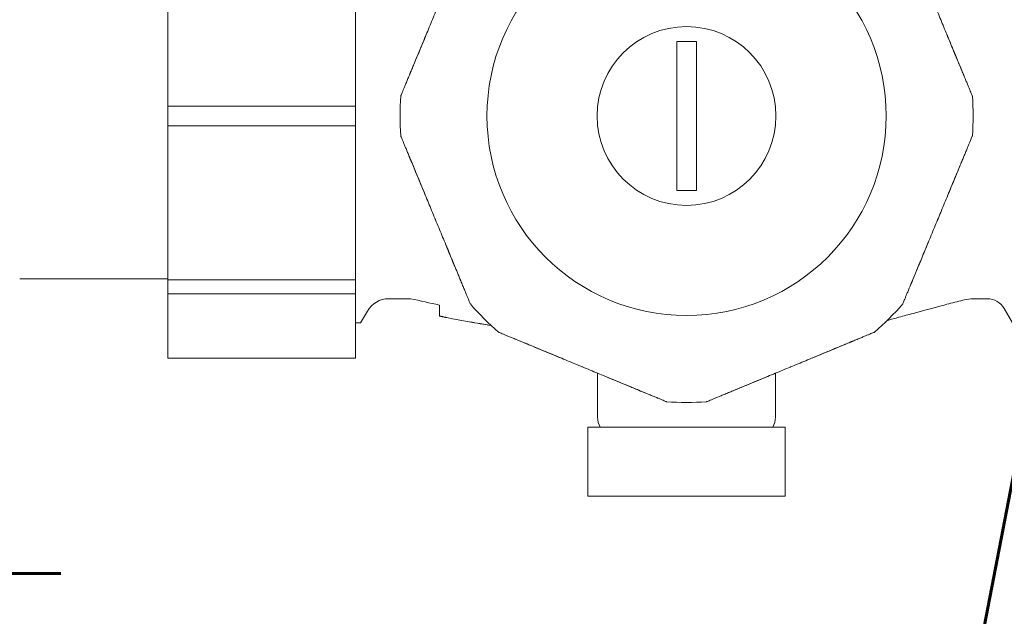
# Model space of a CAD drawing. Header units: millimetres. Extents: x -4784 to -1089, y 53657 to 55321.
# Tile 20 of 32: x -2389 to -2379, y 54280 to 54286. Entities that reach past the tile are written whole.
import ezdxf

# ---------------------------------------------------------------- set-up
doc = ezdxf.new("R2010")
doc.units = ezdxf.units.MM
doc.linetypes.add('ACAD_ISO08W100', pattern=[36, 24, -3, 6, -3])
doc.linetypes.add('GCAD_ISO03W100', pattern=[30, 12, -18])
for name, color, linetype, lineweight in [('-- CO_rury', 11, 'Continuous', 9), ('0.OPISY', 7, 'Continuous', 13), ('0.PRZERYWANA', 7, 'GCAD_ISO03W100', 5)]:
    doc.layers.add(name, color=color, linetype=linetype, lineweight=lineweight)
doc.layers.add('-- WODA', color=5, linetype='Continuous')
doc.styles.add('SIMPLEX', font='simplex.shx', dxfattribs={"width": 0.45, "height": 8})

# ---------------------------------------------------------------- blocks, each defined once
blk = doc.blocks.new('-- REDUKTOR SYR 315 DN 25_rz')
at = {"color": 50, "linetype": 'Continuous', "lineweight": 0, "extrusion": (-1.22465e-16, -1, -1.83697e-16)}
for p, q in [((3.4, 0.1003), (1.5, 0.1003)), ((1.5, 0.1003), (3.4, 0.1003)), ((1.5, -0.1003), (3.4, -0.1003)), ((3.4, -0.1003), (1.5, -0.1003)), ((1.5, -1.65), (0, -1.65)), ((3.4, -1.66), (1.5, -1.66)), ((1.5, -1.66), (3.4, -1.66)), ((1.5, -1.8019), (3.4, -1.8019)), ((3.4, -1.8019), (1.5, -1.8019)), ((3.7358, -1.85), (3.9557, -1.85)), ((9.6266, -1.85), (9.7931, -1.85)), ((3.5193, -1.975), (3.45, -2.095)), ((4.25, -1.9967), (4.25, -1.9378)), ((10.05, -2.095), (9.9663, -1.95)), ((3.4, -2.095), (3.45, -2.095)), ((5.85, -3.05), (5.85, -2.6038)), ((7.65, -3.05), (7.65, -2.6038))]:
    blk.add_line(p, q, dxfattribs=at)
at = {"color": 50, "linetype": 'Continuous', "lineweight": 0}
for p, q in [((9.565, -1.8596), (9.6266, -1.85)), ((4.25, -2.0239), (4.25, -1.9139))]:
    blk.add_line(p, q, dxfattribs=at)
at = {"color": 11, "linetype": 'Continuous', "lineweight": 0}
blk.add_lwpolyline([(1.5, -2.45), (3.4, -2.45), (3.4, 2.45), (1.5, 2.45)], close=True, dxfattribs=at)
at = {"color": 50, "linetype": 'Continuous', "lineweight": 0}
for points in [[(6.65, -0.7544), (6.85, -0.7544), (6.85, 0.7544), (6.65, 0.7544)], [(5.75, -3.85), (7.7494, -3.85), (7.7494, -3.15), (5.75, -3.15)]]:
    blk.add_lwpolyline(points, close=True, dxfattribs=at)
at = {"color": 11, "linetype": 'Continuous', "lineweight": 0}
blk.add_circle((6.75, 0), 2.02, dxfattribs=at)
at = {"color": 50, "linetype": 'Continuous', "lineweight": 0, "extrusion": (0, 1.83697e-16, -1)}
blk.add_circle((-6.75, 0), 0.905, dxfattribs=at)
at = {"color": 0, "linetype": 'Continuous', "lineweight": 0, "extrusion": (0, 1.83697e-16, -1)}
for start, end in [(356.00863, 3.99137), (176.00863, 183.99137), (311.00863, 318.99137), (266.00863, 273.99137)]:
    blk.add_arc((-6.75, 0), 2.9, start, end, dxfattribs=at)
at = {"color": 0, "linetype": 'Continuous', "lineweight": 0}
for start, end in [(176.00863, 183.99137), (356.00863, 3.99137), (221.00863, 228.99137), (311.00863, 318.99137), (266.00863, 273.99137)]:
    blk.add_arc((6.75, 0), 2.9, start, end, dxfattribs=at)
at = {"color": 50, "linetype": 'Continuous', "lineweight": 0, "extrusion": (0, 1.83697e-16, -1)}
for centre, radius, start, end in [((-3.7358, -2.1), 0.25, 30.00003, 90), ((-9.7931, -2.05), 0.2, 90, 149.99997), ((-6.75, 0), 2.9, 221.00863, 228.99137), ((-6.05, -3.05), 0.2, 330, 0), ((-7.45, -3.05), 0.2, 180, 210)]:
    blk.add_arc(centre, radius, start, end, dxfattribs=at)
at = {"color": 0, "linetype": 'Continuous', "lineweight": 0}
for points, knots in [([(4.0077, 0.5657), (4.0216, 0.599), (4.0354, 0.6323), (4.0492, 0.6657), (4.0707, 0.7176), (4.0922, 0.7695), (4.1137, 0.8215), (4.135, 0.8728), (4.1562, 0.9242), (4.1775, 0.9756), (4.1881, 1.0012), (4.1987, 1.0268), (4.2093, 1.0524), (4.2199, 1.078), (4.2305, 1.1036), (4.2411, 1.1292), (4.2624, 1.1805), (4.2837, 1.2319), (4.305, 1.2833), (4.3265, 1.3352), (4.348, 1.3872), (4.3695, 1.439), (4.3834, 1.4724), (4.3972, 1.5058), (4.4109, 1.5391)], [0, 0, 0, 0, 0.103047, 0.103047, 0.103047, 0.26317, 0.26317, 0.26317, 0.421275, 0.421275, 0.421275, 0.500002, 0.500002, 0.500002, 0.578725, 0.578725, 0.578725, 0.73683, 0.73683, 0.73683, 0.896953, 0.896953, 0.896953, 1, 1, 1, 1]), ([(9.0891, 1.5391), (9.1028, 1.5058), (9.1166, 1.4724), (9.1305, 1.439), (9.152, 1.3872), (9.1735, 1.3352), (9.195, 1.2833), (9.2163, 1.2319), (9.2376, 1.1805), (9.2589, 1.1292), (9.2695, 1.1036), (9.2801, 1.078), (9.2907, 1.0524), (9.3013, 1.0268), (9.3119, 1.0012), (9.3225, 0.9756), (9.3438, 0.9242), (9.365, 0.8728), (9.3863, 0.8215), (9.4078, 0.7695), (9.4293, 0.7176), (9.4508, 0.6657), (9.4646, 0.6323), (9.4784, 0.599), (9.4923, 0.5657)], [0, 0, 0, 0, 0.103047, 0.103047, 0.103047, 0.26317, 0.26317, 0.26317, 0.421275, 0.421275, 0.421275, 0.500002, 0.500002, 0.500002, 0.578725, 0.578725, 0.578725, 0.73683, 0.73683, 0.73683, 0.896953, 0.896953, 0.896953, 1, 1, 1, 1]), ([(4.1157, 0.8263), (4.1098, 0.8122), (4.104, 0.7981), (4.0981, 0.784), (4.0771, 0.7333), (4.0562, 0.6828), (4.0354, 0.6325), (4.0346, 0.6306), (4.0338, 0.6287), (4.033, 0.6267), (4.0108, 0.573), (3.9886, 0.5195), (3.9666, 0.4663), (3.9601, 0.4507), (3.9537, 0.4352), (3.9472, 0.4196)], [-0.7383332, -0.7383332, -0.7383332, -0.7383332, -0.6891885, -0.6891885, -0.6891885, -0.5125094, -0.5125094, -0.5125094, -0.5058099, -0.5058099, -0.5058099, -0.3168272, -0.3168272, -0.3168272, -0.2614612, -0.2614612, -0.2614612, -0.2614612]), ([(9.5526, 0.42), (9.5403, 0.4497), (9.5279, 0.4796), (9.5156, 0.5095), (9.4986, 0.5503), (9.4817, 0.5913), (9.4646, 0.6325), (9.4596, 0.6446), (9.4545, 0.6568), (9.4495, 0.6689), (9.428, 0.7209), (9.4063, 0.7731), (9.3847, 0.8255), (9.3845, 0.8258), (9.3844, 0.8261), (9.3842, 0.8265)], [-0.7380715, -0.7380715, -0.7380715, -0.7380715, -0.6321128, -0.6321128, -0.6321128, -0.4875061, -0.4875061, -0.4875061, -0.4448308, -0.4448308, -0.4448308, -0.2625774, -0.2625774, -0.2625774, -0.2614394, -0.2614394, -0.2614394, -0.2614394]), ([(3.857, 0.2019), (3.857, 0.2018), (3.8577, 0.2034), (3.8588, 0.2061), (3.8601, 0.2092), (3.8619, 0.2137), (3.8641, 0.2189), (3.8665, 0.2246), (3.8692, 0.2312), (3.8721, 0.2383), (3.8754, 0.2462), (3.8789, 0.2547), (3.8826, 0.2636), (3.8867, 0.2734), (3.8909, 0.2835), (3.8952, 0.2939), (3.8999, 0.3053), (3.9047, 0.317), (3.9096, 0.3288), (3.915, 0.3418), (3.9204, 0.3549), (3.9259, 0.3682), (3.9319, 0.3827), (3.938, 0.3972), (3.944, 0.4119), (3.9506, 0.4277), (3.9572, 0.4436), (3.9638, 0.4595), (3.9783, 0.4947), (3.993, 0.5302), (4.0077, 0.5657)], [-1, -1, -1, -1, -0.945875, -0.945875, -0.945875, -0.885893, -0.885893, -0.885893, -0.820363, -0.820363, -0.820363, -0.746915, -0.746915, -0.746915, -0.665457, -0.665457, -0.665457, -0.575964, -0.575964, -0.575964, -0.477511, -0.477511, -0.477511, -0.370445, -0.370445, -0.370445, -0.254909, -0.254909, -0.254909, 0, 0, 0, 0]), ([(3.985, 0.5109), (3.9779, 0.4937), (3.9708, 0.4766), (3.9638, 0.4595), (3.9572, 0.4436), (3.9506, 0.4277), (3.944, 0.4119), (3.938, 0.3972), (3.9319, 0.3827), (3.9259, 0.3682), (3.9204, 0.3549), (3.915, 0.3418), (3.9096, 0.3288), (3.9047, 0.317), (3.8999, 0.3053), (3.8952, 0.2939), (3.8909, 0.2835), (3.8867, 0.2734), (3.8826, 0.2636), (3.8789, 0.2547), (3.8754, 0.2462), (3.8721, 0.2383), (3.8692, 0.2312), (3.8664, 0.2246), (3.8641, 0.2189)], [0.1312463, 0.1312463, 0.1312463, 0.1312463, 0.254909, 0.254909, 0.254909, 0.3704448, 0.3704448, 0.3704448, 0.4775111, 0.4775111, 0.4775111, 0.5759643, 0.5759643, 0.5759643, 0.6654572, 0.6654572, 0.6654572, 0.7469151, 0.7469151, 0.7469151, 0.8203631, 0.8203631, 0.8203631, 0.885893, 0.885893, 0.885893, 0.885893]), ([(9.4923, 0.5657), (9.5069, 0.5303), (9.5216, 0.4949), (9.5361, 0.4598), (9.5426, 0.4441), (9.5491, 0.4285), (9.5555, 0.413), (9.5615, 0.3985), (9.5674, 0.3842), (9.5733, 0.37), (9.5788, 0.3568), (9.5842, 0.3437), (9.5895, 0.3308), (9.5944, 0.319), (9.5993, 0.3074), (9.604, 0.2959), (9.6083, 0.2854), (9.6126, 0.2752), (9.6167, 0.2652), (9.6204, 0.2562), (9.6241, 0.2475), (9.6274, 0.2394), (9.6304, 0.2321), (9.6333, 0.2253), (9.6357, 0.2194), (9.6399, 0.2092), (9.643, 0.2018), (9.643, 0.2019)], [-1, -1, -1, -1, -0.745861, -0.745861, -0.745861, -0.632252, -0.632252, -0.632252, -0.526816, -0.526816, -0.526816, -0.429245, -0.429245, -0.429245, -0.339815, -0.339815, -0.339815, -0.257709, -0.257709, -0.257709, -0.183005, -0.183005, -0.183005, -0.11604, -0.11604, -0.11604, 0, 0, 0, 0]), ([(9.6357, 0.2194), (9.6333, 0.2253), (9.6304, 0.2321), (9.6274, 0.2394), (9.6241, 0.2475), (9.6204, 0.2562), (9.6167, 0.2652), (9.6126, 0.2752), (9.6083, 0.2854), (9.604, 0.2959), (9.5993, 0.3074), (9.5944, 0.319), (9.5895, 0.3308), (9.5842, 0.3437), (9.5788, 0.3568), (9.5733, 0.37), (9.5674, 0.3842), (9.5615, 0.3985), (9.5555, 0.413), (9.5491, 0.4285), (9.5426, 0.4441), (9.5361, 0.4598), (9.5291, 0.4767), (9.5221, 0.4937), (9.515, 0.5107)], [0.1160398, 0.1160398, 0.1160398, 0.1160398, 0.183005, 0.183005, 0.183005, 0.2577088, 0.2577088, 0.2577088, 0.3398147, 0.3398147, 0.3398147, 0.429245, 0.429245, 0.429245, 0.5268159, 0.5268159, 0.5268159, 0.6322519, 0.6322519, 0.6322519, 0.7458609, 0.7458609, 0.7458609, 0.8682845, 0.8682845, 0.8682845, 0.8682845]), ([(4.0077, -0.5657), (3.9931, -0.5303), (3.9784, -0.4949), (3.9639, -0.4598), (3.9574, -0.4441), (3.9509, -0.4285), (3.9445, -0.413), (3.9385, -0.3985), (3.9326, -0.3842), (3.9267, -0.37), (3.9212, -0.3568), (3.9158, -0.3437), (3.9105, -0.3308), (3.9056, -0.319), (3.9007, -0.3074), (3.896, -0.2959), (3.8917, -0.2854), (3.8874, -0.2752), (3.8833, -0.2652), (3.8796, -0.2562), (3.8759, -0.2475), (3.8726, -0.2394), (3.8696, -0.2321), (3.8667, -0.2253), (3.8643, -0.2194), (3.8621, -0.214), (3.8601, -0.2094), (3.8589, -0.2063), (3.8577, -0.2034), (3.857, -0.2018), (3.857, -0.2019)], [-1, -1, -1, -1, -0.745861, -0.745861, -0.745861, -0.632252, -0.632252, -0.632252, -0.526816, -0.526816, -0.526816, -0.429245, -0.429245, -0.429245, -0.339815, -0.339815, -0.339815, -0.257709, -0.257709, -0.257709, -0.183005, -0.183005, -0.183005, -0.11604, -0.11604, -0.11604, -0.054827, -0.054827, -0.054827, 0, 0, 0, 0]), ([(3.8643, -0.2194), (3.8667, -0.2253), (3.8696, -0.2321), (3.8726, -0.2394), (3.8759, -0.2475), (3.8796, -0.2562), (3.8833, -0.2652), (3.8874, -0.2752), (3.8917, -0.2854), (3.896, -0.2959), (3.9007, -0.3074), (3.9056, -0.319), (3.9105, -0.3308), (3.9158, -0.3437), (3.9212, -0.3568), (3.9267, -0.37), (3.9326, -0.3842), (3.9385, -0.3985), (3.9445, -0.413), (3.9509, -0.4285), (3.9574, -0.4441), (3.9639, -0.4598), (3.9709, -0.4767), (3.9779, -0.4937), (3.985, -0.5107)], [0.1160398, 0.1160398, 0.1160398, 0.1160398, 0.183005, 0.183005, 0.183005, 0.2577088, 0.2577088, 0.2577088, 0.3398147, 0.3398147, 0.3398147, 0.429245, 0.429245, 0.429245, 0.5268159, 0.5268159, 0.5268159, 0.6322519, 0.6322519, 0.6322519, 0.7458609, 0.7458609, 0.7458609, 0.8682845, 0.8682845, 0.8682845, 0.8682845]), ([(9.643, -0.2019), (9.643, -0.2018), (9.6423, -0.2034), (9.6412, -0.2061), (9.6399, -0.2092), (9.6381, -0.2137), (9.6359, -0.2189), (9.6335, -0.2246), (9.6308, -0.2312), (9.6279, -0.2383), (9.6246, -0.2462), (9.6211, -0.2547), (9.6174, -0.2636), (9.6133, -0.2734), (9.6091, -0.2835), (9.6048, -0.2939), (9.6001, -0.3053), (9.5953, -0.317), (9.5904, -0.3288), (9.585, -0.3418), (9.5796, -0.3549), (9.5741, -0.3682), (9.5681, -0.3827), (9.562, -0.3972), (9.556, -0.4119), (9.5494, -0.4277), (9.5428, -0.4436), (9.5362, -0.4595), (9.5217, -0.4947), (9.507, -0.5302), (9.4923, -0.5657)], [-1, -1, -1, -1, -0.945875, -0.945875, -0.945875, -0.885893, -0.885893, -0.885893, -0.820363, -0.820363, -0.820363, -0.746915, -0.746915, -0.746915, -0.665457, -0.665457, -0.665457, -0.575964, -0.575964, -0.575964, -0.477511, -0.477511, -0.477511, -0.370445, -0.370445, -0.370445, -0.254909, -0.254909, -0.254909, 0, 0, 0, 0]), ([(9.515, -0.5109), (9.5221, -0.4937), (9.5292, -0.4766), (9.5362, -0.4595), (9.5428, -0.4436), (9.5494, -0.4277), (9.556, -0.4119), (9.562, -0.3972), (9.5681, -0.3827), (9.5741, -0.3682), (9.5796, -0.3549), (9.585, -0.3418), (9.5904, -0.3288), (9.5953, -0.317), (9.6001, -0.3053), (9.6048, -0.2939), (9.6091, -0.2835), (9.6133, -0.2734), (9.6174, -0.2636), (9.6198, -0.2579), (9.6221, -0.2523), (9.6243, -0.247)], [0.1312463, 0.1312463, 0.1312463, 0.1312463, 0.254909, 0.254909, 0.254909, 0.3704448, 0.3704448, 0.3704448, 0.4775111, 0.4775111, 0.4775111, 0.5759643, 0.5759643, 0.5759643, 0.6654572, 0.6654572, 0.6654572, 0.7469151, 0.7469151, 0.7469151, 0.7942236, 0.7942236, 0.7942236, 0.7942236]), ([(3.9472, -0.4195), (3.9654, -0.4636), (3.9838, -0.5079), (4.0022, -0.5524), (4.0132, -0.579), (4.0243, -0.6057), (4.0354, -0.6325), (4.0462, -0.6585), (4.057, -0.6847), (4.0679, -0.7109), (4.0838, -0.7493), (4.0997, -0.7877), (4.1157, -0.8263)], [-0.7386565, -0.7386565, -0.7386565, -0.7386565, -0.581559, -0.581559, -0.581559, -0.4875061, -0.4875061, -0.4875061, -0.3958303, -0.3958303, -0.3958303, -0.2616629, -0.2616629, -0.2616629, -0.2616629]), ([(9.3844, -0.8261), (9.3994, -0.79), (9.4143, -0.7539), (9.4292, -0.7179), (9.441, -0.6894), (9.4528, -0.6609), (9.4646, -0.6325), (9.4764, -0.6039), (9.4882, -0.5754), (9.5, -0.547), (9.5177, -0.5044), (9.5352, -0.462), (9.5527, -0.4198)], [-0.7381422, -0.7381422, -0.7381422, -0.7381422, -0.6123047, -0.6123047, -0.6123047, -0.5125093, -0.5125093, -0.5125093, -0.4121481, -0.4121481, -0.4121481, -0.2616328, -0.2616328, -0.2616328, -0.2616328]), ([(4.4109, -1.5391), (4.3972, -1.5058), (4.3834, -1.4724), (4.3695, -1.439), (4.348, -1.3872), (4.3265, -1.3352), (4.305, -1.2833), (4.2837, -1.2319), (4.2624, -1.1805), (4.2411, -1.1292), (4.2305, -1.1036), (4.2199, -1.078), (4.2093, -1.0524), (4.1987, -1.0268), (4.1881, -1.0012), (4.1775, -0.9756), (4.1562, -0.9242), (4.135, -0.8728), (4.1137, -0.8215), (4.0922, -0.7695), (4.0707, -0.7176), (4.0492, -0.6657), (4.0354, -0.6323), (4.0216, -0.599), (4.0077, -0.5657)], [0, 0, 0, 0, 0.103047, 0.103047, 0.103047, 0.26317, 0.26317, 0.26317, 0.421275, 0.421275, 0.421275, 0.500002, 0.500002, 0.500002, 0.578725, 0.578725, 0.578725, 0.73683, 0.73683, 0.73683, 0.896953, 0.896953, 0.896953, 1, 1, 1, 1]), ([(9.4923, -0.5657), (9.4784, -0.599), (9.4646, -0.6323), (9.4508, -0.6657), (9.4293, -0.7176), (9.4078, -0.7695), (9.3863, -0.8215), (9.365, -0.8728), (9.3438, -0.9242), (9.3225, -0.9756), (9.3119, -1.0012), (9.3013, -1.0268), (9.2907, -1.0524), (9.2801, -1.078), (9.2695, -1.1036), (9.2589, -1.1292), (9.2376, -1.1805), (9.2163, -1.2319), (9.195, -1.2833), (9.1735, -1.3352), (9.152, -1.3872), (9.1305, -1.439), (9.1166, -1.4724), (9.1028, -1.5058), (9.0891, -1.5391)], [0, 0, 0, 0, 0.103047, 0.103047, 0.103047, 0.26317, 0.26317, 0.26317, 0.421275, 0.421275, 0.421275, 0.500002, 0.500002, 0.500002, 0.578725, 0.578725, 0.578725, 0.73683, 0.73683, 0.73683, 0.896953, 0.896953, 0.896953, 1, 1, 1, 1]), ([(4.2059, -1.044), (4.207, -1.0468), (4.2082, -1.0496), (4.2093, -1.0524), (4.2105, -1.0552), (4.2117, -1.058), (4.2128, -1.0608)], [-0.50861606, -0.50861606, -0.50861606, -0.50861606, -0.50000207, -0.50000207, -0.50000207, -0.49138927, -0.49138927, -0.49138927, -0.49138927]), ([(9.2872, -1.0608), (9.2883, -1.058), (9.2895, -1.0552), (9.2907, -1.0524), (9.2918, -1.0496), (9.293, -1.0468), (9.2941, -1.044)], [-0.50861606, -0.50861606, -0.50861606, -0.50861606, -0.50000207, -0.50000207, -0.50000207, -0.49138927, -0.49138927, -0.49138927, -0.49138927]), ([(4.303, -1.2785), (4.3103, -1.2961), (4.3176, -1.3137), (4.3248, -1.3312), (4.3444, -1.3784), (4.3639, -1.4254), (4.3833, -1.4723), (4.3855, -1.4777), (4.3878, -1.4832), (4.39, -1.4886), (4.4123, -1.5425), (4.4345, -1.596), (4.4566, -1.6493), (4.4616, -1.6613), (4.4665, -1.6733), (4.4715, -1.6853)], [-0.7382677, -0.7382677, -0.7382677, -0.7382677, -0.6770935, -0.6770935, -0.6770935, -0.5125093, -0.5125093, -0.5125093, -0.4934087, -0.4934087, -0.4934087, -0.3039781, -0.3039781, -0.3039781, -0.2612831, -0.2612831, -0.2612831, -0.2612831]), ([(9.0284, -1.6855), (9.0289, -1.6843), (9.0294, -1.6831), (9.0299, -1.682), (9.0521, -1.6284), (9.0744, -1.5746), (9.0968, -1.5204), (9.1034, -1.5044), (9.1101, -1.4884), (9.1167, -1.4723), (9.1318, -1.4358), (9.147, -1.3992), (9.1622, -1.3625), (9.1738, -1.3346), (9.1854, -1.3066), (9.197, -1.2786)], [-0.7389805, -0.7389805, -0.7389805, -0.7389805, -0.7347822, -0.7347822, -0.7347822, -0.5439518, -0.5439518, -0.5439518, -0.4875061, -0.4875061, -0.4875061, -0.3592888, -0.3592888, -0.3592888, -0.2618107, -0.2618107, -0.2618107, -0.2618107]), ([(4.5616, -1.9029), (4.5617, -1.9029), (4.561, -1.9014), (4.5599, -1.8986), (4.5586, -1.8956), (4.5567, -1.8911), (4.5546, -1.8859), (4.5522, -1.8802), (4.5495, -1.8736), (4.5465, -1.8665), (4.5432, -1.8585), (4.5397, -1.85), (4.5361, -1.8412), (4.532, -1.8314), (4.5278, -1.8212), (4.5235, -1.8109), (4.5188, -1.7994), (4.5139, -1.7878), (4.5091, -1.776), (4.5037, -1.763), (4.4982, -1.7498), (4.4927, -1.7365), (4.4867, -1.7221), (4.4807, -1.7075), (4.4746, -1.6929), (4.4681, -1.6771), (4.4615, -1.6612), (4.4549, -1.6452), (4.4403, -1.6101), (4.4256, -1.5746), (4.4109, -1.5391)], [-1, -1, -1, -1, -0.945875, -0.945875, -0.945875, -0.885893, -0.885893, -0.885893, -0.820363, -0.820363, -0.820363, -0.746915, -0.746915, -0.746915, -0.665457, -0.665457, -0.665457, -0.575964, -0.575964, -0.575964, -0.477511, -0.477511, -0.477511, -0.370445, -0.370445, -0.370445, -0.254909, -0.254909, -0.254909, 0, 0, 0, 0]), ([(4.4336, -1.5939), (4.4407, -1.611), (4.4478, -1.6282), (4.4549, -1.6452), (4.4615, -1.6612), (4.4681, -1.6771), (4.4746, -1.6929), (4.4807, -1.7075), (4.4867, -1.7221), (4.4927, -1.7365), (4.4982, -1.7498), (4.5037, -1.763), (4.5091, -1.776), (4.5139, -1.7878), (4.5188, -1.7994), (4.5235, -1.8109), (4.5278, -1.8212), (4.532, -1.8314), (4.5361, -1.8412), (4.5397, -1.85), (4.5433, -1.8585), (4.5465, -1.8665), (4.5495, -1.8736), (4.5522, -1.8802), (4.5546, -1.8859)], [0.1312463, 0.1312463, 0.1312463, 0.1312463, 0.254909, 0.254909, 0.254909, 0.3704448, 0.3704448, 0.3704448, 0.4775111, 0.4775111, 0.4775111, 0.5759643, 0.5759643, 0.5759643, 0.6654572, 0.6654572, 0.6654572, 0.7469151, 0.7469151, 0.7469151, 0.8203631, 0.8203631, 0.8203631, 0.885893, 0.885893, 0.885893, 0.885893]), ([(9.0891, -1.5391), (9.0744, -1.5745), (9.0598, -1.6098), (9.0452, -1.6449), (9.0387, -1.6606), (9.0323, -1.6762), (9.0258, -1.6918), (9.0198, -1.7062), (9.0139, -1.7206), (9.008, -1.7348), (9.0026, -1.748), (8.9971, -1.761), (8.9918, -1.7739), (8.9869, -1.7857), (8.9821, -1.7974), (8.9773, -1.8088), (8.973, -1.8193), (8.9687, -1.8296), (8.9646, -1.8395), (8.9609, -1.8485), (8.9573, -1.8572), (8.9539, -1.8654), (8.9509, -1.8727), (8.9481, -1.8795), (8.9456, -1.8854), (8.9434, -1.8908), (8.9415, -1.8954), (8.9402, -1.8985), (8.939, -1.9013), (8.9383, -1.9029), (8.9384, -1.9029)], [-1, -1, -1, -1, -0.745861, -0.745861, -0.745861, -0.632252, -0.632252, -0.632252, -0.526816, -0.526816, -0.526816, -0.429245, -0.429245, -0.429245, -0.339815, -0.339815, -0.339815, -0.257709, -0.257709, -0.257709, -0.183005, -0.183005, -0.183005, -0.11604, -0.11604, -0.11604, -0.054827, -0.054827, -0.054827, 0, 0, 0, 0]), ([(8.9456, -1.8854), (8.9481, -1.8795), (8.9509, -1.8727), (8.9539, -1.8654), (8.9573, -1.8572), (8.9609, -1.8485), (8.9646, -1.8395), (8.9687, -1.8296), (8.973, -1.8193), (8.9773, -1.8088), (8.9821, -1.7974), (8.9869, -1.7857), (8.9918, -1.7739), (8.9971, -1.761), (9.0026, -1.748), (9.008, -1.7348), (9.0139, -1.7206), (9.0198, -1.7062), (9.0258, -1.6918), (9.0323, -1.6762), (9.0387, -1.6606), (9.0452, -1.6449), (9.0522, -1.628), (9.0593, -1.6111), (9.0663, -1.5941)], [0.1160398, 0.1160398, 0.1160398, 0.1160398, 0.183005, 0.183005, 0.183005, 0.2577088, 0.2577088, 0.2577088, 0.3398147, 0.3398147, 0.3398147, 0.429245, 0.429245, 0.429245, 0.5268159, 0.5268159, 0.5268159, 0.6322519, 0.6322519, 0.6322519, 0.7458609, 0.7458609, 0.7458609, 0.8682845, 0.8682845, 0.8682845, 0.8682845]), ([(5.2109, -2.3391), (5.1755, -2.3244), (5.1402, -2.3098), (5.1051, -2.2952), (5.0894, -2.2887), (5.0738, -2.2823), (5.0582, -2.2758), (5.0438, -2.2698), (5.0294, -2.2639), (5.0152, -2.258), (5.002, -2.2526), (4.989, -2.2471), (4.9761, -2.2418), (4.9643, -2.2369), (4.9526, -2.2321), (4.9412, -2.2273), (4.9307, -2.223), (4.9204, -2.2187), (4.9105, -2.2146), (4.9015, -2.2109), (4.8928, -2.2073), (4.8846, -2.2039), (4.8773, -2.2009), (4.8705, -2.1981), (4.8646, -2.1956), (4.8592, -2.1934), (4.8546, -2.1915), (4.8515, -2.1902), (4.8487, -2.189), (4.8471, -2.1883), (4.8471, -2.1884)], [-1, -1, -1, -1, -0.745861, -0.745861, -0.745861, -0.632252, -0.632252, -0.632252, -0.526816, -0.526816, -0.526816, -0.429245, -0.429245, -0.429245, -0.339815, -0.339815, -0.339815, -0.257709, -0.257709, -0.257709, -0.183005, -0.183005, -0.183005, -0.11604, -0.11604, -0.11604, -0.054827, -0.054827, -0.054827, 0, 0, 0, 0]), ([(8.6529, -2.1884), (8.6529, -2.1883), (8.6514, -2.189), (8.6486, -2.1901), (8.6456, -2.1914), (8.6411, -2.1933), (8.6359, -2.1954), (8.6302, -2.1978), (8.6236, -2.2005), (8.6165, -2.2035), (8.6085, -2.2068), (8.6, -2.2103), (8.5912, -2.2139), (8.5814, -2.218), (8.5712, -2.2222), (8.5609, -2.2265), (8.5494, -2.2312), (8.5378, -2.2361), (8.526, -2.2409), (8.513, -2.2463), (8.4998, -2.2518), (8.4865, -2.2573), (8.4721, -2.2633), (8.4575, -2.2693), (8.4429, -2.2754), (8.4271, -2.2819), (8.4112, -2.2885), (8.3952, -2.2951), (8.3601, -2.3097), (8.3246, -2.3244), (8.2891, -2.3391)], [-1, -1, -1, -1, -0.945875, -0.945875, -0.945875, -0.885893, -0.885893, -0.885893, -0.820363, -0.820363, -0.820363, -0.746915, -0.746915, -0.746915, -0.665457, -0.665457, -0.665457, -0.575964, -0.575964, -0.575964, -0.477511, -0.477511, -0.477511, -0.370445, -0.370445, -0.370445, -0.254909, -0.254909, -0.254909, 0, 0, 0, 0]), ([(4.8646, -2.1956), (4.8705, -2.1981), (4.8773, -2.2009), (4.8846, -2.2039), (4.8928, -2.2073), (4.9015, -2.2109), (4.9105, -2.2146), (4.9204, -2.2187), (4.9307, -2.223), (4.9412, -2.2273), (4.9526, -2.2321), (4.9643, -2.2369), (4.9761, -2.2418), (4.989, -2.2471), (5.002, -2.2526), (5.0152, -2.258), (5.0294, -2.2639), (5.0438, -2.2698), (5.0582, -2.2758), (5.0738, -2.2823), (5.0894, -2.2887), (5.1051, -2.2952), (5.122, -2.3022), (5.1389, -2.3093), (5.1559, -2.3163)], [0.1160398, 0.1160398, 0.1160398, 0.1160398, 0.183005, 0.183005, 0.183005, 0.2577088, 0.2577088, 0.2577088, 0.3398147, 0.3398147, 0.3398147, 0.429245, 0.429245, 0.429245, 0.5268159, 0.5268159, 0.5268159, 0.6322519, 0.6322519, 0.6322519, 0.7458609, 0.7458609, 0.7458609, 0.8682845, 0.8682845, 0.8682845, 0.8682845]), ([(5.0646, -2.2785), (5.1123, -2.2982), (5.1601, -2.318), (5.2083, -2.338), (5.2314, -2.3475), (5.2545, -2.3571), (5.2777, -2.3667), (5.3073, -2.379), (5.3369, -2.3913), (5.3666, -2.4036), (5.4015, -2.418), (5.4364, -2.4325), (5.4715, -2.447)], [-0.7388343, -0.7388343, -0.7388343, -0.7388343, -0.5689949, -0.5689949, -0.5689949, -0.4875061, -0.4875061, -0.4875061, -0.3836311, -0.3836311, -0.3836311, -0.2617314, -0.2617314, -0.2617314, -0.2617314]), ([(8.0286, -2.447), (8.0531, -2.4368), (8.0776, -2.4267), (8.102, -2.4166), (8.1423, -2.3999), (8.1823, -2.3833), (8.2223, -2.3667), (8.2348, -2.3615), (8.2473, -2.3564), (8.2598, -2.3512), (8.3139, -2.3288), (8.3676, -2.3065), (8.4211, -2.2844), (8.4259, -2.2824), (8.4307, -2.2804), (8.4355, -2.2784)], [-0.7381958, -0.7381958, -0.7381958, -0.7381958, -0.6528555, -0.6528555, -0.6528555, -0.5125093, -0.5125093, -0.5125093, -0.4685284, -0.4685284, -0.4685284, -0.2781743, -0.2781743, -0.2781743, -0.26095, -0.26095, -0.26095, -0.26095]), ([(8.3439, -2.3164), (8.361, -2.3093), (8.3782, -2.3022), (8.3952, -2.2951), (8.4112, -2.2885), (8.4271, -2.2819), (8.4429, -2.2754), (8.4575, -2.2693), (8.4721, -2.2633), (8.4865, -2.2573), (8.4998, -2.2518), (8.513, -2.2463), (8.526, -2.2409), (8.5378, -2.2361), (8.5494, -2.2312), (8.5609, -2.2265), (8.5712, -2.2222), (8.5814, -2.218), (8.5912, -2.2139), (8.5969, -2.2116), (8.6024, -2.2093), (8.6078, -2.2071)], [0.1312463, 0.1312463, 0.1312463, 0.1312463, 0.254909, 0.254909, 0.254909, 0.3704448, 0.3704448, 0.3704448, 0.4775111, 0.4775111, 0.4775111, 0.5759643, 0.5759643, 0.5759643, 0.6654572, 0.6654572, 0.6654572, 0.7469151, 0.7469151, 0.7469151, 0.7942236, 0.7942236, 0.7942236, 0.7942236]), ([(6.1843, -2.7423), (6.151, -2.7284), (6.1177, -2.7146), (6.0843, -2.7008), (6.0324, -2.6793), (5.9805, -2.6578), (5.9285, -2.6363), (5.8772, -2.615), (5.8258, -2.5938), (5.7744, -2.5725), (5.7488, -2.5619), (5.7232, -2.5513), (5.6976, -2.5407), (5.672, -2.5301), (5.6464, -2.5195), (5.6208, -2.5089), (5.5695, -2.4876), (5.5181, -2.4663), (5.4667, -2.445), (5.4148, -2.4235), (5.3628, -2.402), (5.311, -2.3805), (5.2776, -2.3666), (5.2442, -2.3528), (5.2109, -2.3391)], [0, 0, 0, 0, 0.103047, 0.103047, 0.103047, 0.26317, 0.26317, 0.26317, 0.421275, 0.421275, 0.421275, 0.500002, 0.500002, 0.500002, 0.578725, 0.578725, 0.578725, 0.73683, 0.73683, 0.73683, 0.896953, 0.896953, 0.896953, 1, 1, 1, 1]), ([(8.2891, -2.3391), (8.2558, -2.3528), (8.2224, -2.3666), (8.189, -2.3805), (8.1372, -2.402), (8.0852, -2.4235), (8.0333, -2.445), (7.9819, -2.4663), (7.9305, -2.4876), (7.8792, -2.5089), (7.8536, -2.5195), (7.828, -2.5301), (7.8024, -2.5407), (7.7768, -2.5513), (7.7512, -2.5619), (7.7256, -2.5725), (7.6742, -2.5938), (7.6228, -2.615), (7.5715, -2.6363), (7.5195, -2.6578), (7.4676, -2.6793), (7.4157, -2.7008), (7.3823, -2.7146), (7.349, -2.7284), (7.3157, -2.7423)], [0, 0, 0, 0, 0.103047, 0.103047, 0.103047, 0.26317, 0.26317, 0.26317, 0.421275, 0.421275, 0.421275, 0.500002, 0.500002, 0.500002, 0.578725, 0.578725, 0.578725, 0.73683, 0.73683, 0.73683, 0.896953, 0.896953, 0.896953, 1, 1, 1, 1]), ([(5.9238, -2.6344), (5.9449, -2.6431), (5.9659, -2.6518), (5.9869, -2.6605), (6.0306, -2.6786), (6.0741, -2.6966), (6.1175, -2.7146), (6.1265, -2.7183), (6.1355, -2.722), (6.1444, -2.7257), (6.1984, -2.7481), (6.2521, -2.7703), (6.3054, -2.7924), (6.3138, -2.7959), (6.3223, -2.7994), (6.3307, -2.8029)], [-0.73822, -0.73822, -0.73822, -0.73822, -0.6649827, -0.6649827, -0.6649827, -0.5125093, -0.5125093, -0.5125093, -0.4809817, -0.4809817, -0.4809817, -0.2910941, -0.2910941, -0.2910941, -0.2611025, -0.2611025, -0.2611025, -0.2611025]), ([(7.1693, -2.8029), (7.2205, -2.7817), (7.2719, -2.7604), (7.3237, -2.739), (7.3432, -2.7309), (7.3628, -2.7227), (7.3825, -2.7146), (7.4155, -2.7009), (7.4486, -2.6872), (7.4818, -2.6734), (7.5132, -2.6605), (7.5447, -2.6474), (7.5762, -2.6344)], [-0.7389572, -0.7389572, -0.7389572, -0.7389572, -0.5564594, -0.5564594, -0.5564594, -0.4875061, -0.4875061, -0.4875061, -0.3714508, -0.3714508, -0.3714508, -0.2617827, -0.2617827, -0.2617827, -0.2617827]), ([(6.5481, -2.893), (6.5482, -2.893), (6.5466, -2.8923), (6.5439, -2.8912), (6.5408, -2.8899), (6.5363, -2.8881), (6.5311, -2.8859), (6.5254, -2.8835), (6.5188, -2.8808), (6.5117, -2.8779), (6.5038, -2.8746), (6.4953, -2.8711), (6.4864, -2.8674), (6.4766, -2.8633), (6.4665, -2.8591), (6.4561, -2.8548), (6.4447, -2.8501), (6.433, -2.8453), (6.4212, -2.8404), (6.4082, -2.835), (6.3951, -2.8296), (6.3818, -2.8241), (6.3673, -2.8181), (6.3528, -2.812), (6.3381, -2.806), (6.3223, -2.7994), (6.3064, -2.7928), (6.2905, -2.7862), (6.2553, -2.7717), (6.2198, -2.757), (6.1843, -2.7423)], [-1, -1, -1, -1, -0.945875, -0.945875, -0.945875, -0.885893, -0.885893, -0.885893, -0.820363, -0.820363, -0.820363, -0.746915, -0.746915, -0.746915, -0.665457, -0.665457, -0.665457, -0.575964, -0.575964, -0.575964, -0.477511, -0.477511, -0.477511, -0.370445, -0.370445, -0.370445, -0.254909, -0.254909, -0.254909, 0, 0, 0, 0]), ([(6.2391, -2.765), (6.2563, -2.7721), (6.2734, -2.7792), (6.2905, -2.7862), (6.3064, -2.7928), (6.3223, -2.7994), (6.3381, -2.806), (6.3528, -2.812), (6.3673, -2.8181), (6.3818, -2.8241), (6.3951, -2.8296), (6.4082, -2.835), (6.4212, -2.8404), (6.433, -2.8453), (6.4447, -2.8501), (6.4561, -2.8548), (6.4665, -2.8591), (6.4766, -2.8633), (6.4864, -2.8674), (6.4953, -2.8711), (6.5038, -2.8746), (6.5117, -2.8779), (6.5188, -2.8808), (6.5254, -2.8836), (6.5311, -2.8859)], [0.1312463, 0.1312463, 0.1312463, 0.1312463, 0.254909, 0.254909, 0.254909, 0.3704448, 0.3704448, 0.3704448, 0.4775111, 0.4775111, 0.4775111, 0.5759643, 0.5759643, 0.5759643, 0.6654572, 0.6654572, 0.6654572, 0.7469151, 0.7469151, 0.7469151, 0.8203631, 0.8203631, 0.8203631, 0.885893, 0.885893, 0.885893, 0.885893]), ([(7.3157, -2.7423), (7.2803, -2.7569), (7.2449, -2.7716), (7.2098, -2.7861), (7.1941, -2.7926), (7.1785, -2.7991), (7.163, -2.8055), (7.1485, -2.8115), (7.1342, -2.8174), (7.12, -2.8233), (7.1068, -2.8288), (7.0937, -2.8342), (7.0808, -2.8395), (7.069, -2.8444), (7.0574, -2.8493), (7.0459, -2.854), (7.0354, -2.8583), (7.0252, -2.8626), (7.0152, -2.8667), (7.0062, -2.8704), (6.9975, -2.8741), (6.9894, -2.8774), (6.9821, -2.8804), (6.9753, -2.8833), (6.9694, -2.8857), (6.964, -2.8879), (6.9594, -2.8899), (6.9563, -2.8911), (6.9534, -2.8923), (6.9518, -2.893), (6.9519, -2.893)], [-1, -1, -1, -1, -0.745861, -0.745861, -0.745861, -0.632252, -0.632252, -0.632252, -0.526816, -0.526816, -0.526816, -0.429245, -0.429245, -0.429245, -0.339815, -0.339815, -0.339815, -0.257709, -0.257709, -0.257709, -0.183005, -0.183005, -0.183005, -0.11604, -0.11604, -0.11604, -0.054827, -0.054827, -0.054827, 0, 0, 0, 0]), ([(6.9694, -2.8857), (6.9753, -2.8833), (6.9821, -2.8804), (6.9894, -2.8774), (6.9975, -2.8741), (7.0062, -2.8704), (7.0152, -2.8667), (7.0252, -2.8626), (7.0354, -2.8583), (7.0459, -2.854), (7.0574, -2.8493), (7.069, -2.8444), (7.0808, -2.8395), (7.0937, -2.8342), (7.1068, -2.8288), (7.12, -2.8233), (7.1342, -2.8174), (7.1485, -2.8115), (7.163, -2.8055), (7.1785, -2.7991), (7.1941, -2.7926), (7.2098, -2.7861), (7.2267, -2.7791), (7.2437, -2.7721), (7.2607, -2.765)], [0.1160398, 0.1160398, 0.1160398, 0.1160398, 0.183005, 0.183005, 0.183005, 0.2577088, 0.2577088, 0.2577088, 0.3398147, 0.3398147, 0.3398147, 0.429245, 0.429245, 0.429245, 0.5268159, 0.5268159, 0.5268159, 0.6322519, 0.6322519, 0.6322519, 0.7458609, 0.7458609, 0.7458609, 0.8682845, 0.8682845, 0.8682845, 0.8682845])]:
    blk.add_open_spline(points, degree=3, knots=knots, dxfattribs=at)
for points in [[(4.1086, 0.8091), (4.0749, 0.7278), (4.0413, 0.6466), (4.0077, 0.5657)], [(3.8588, 0.2061), (3.8577, 0.2035), (3.8571, 0.2019), (3.857, 0.2019)], [(3.8584, 0.2052), (3.858, 0.2041), (3.8575, 0.203), (3.857, 0.2019)], [(9.643, 0.2019), (9.643, 0.2019), (9.6423, 0.2035), (9.6411, 0.2063)], [(9.643, 0.2019), (9.6425, 0.203), (9.642, 0.2042), (9.6415, 0.2053)], [(3.857, -0.2019), (3.857, -0.2019), (3.8577, -0.2035), (3.8589, -0.2063)], [(3.857, -0.2019), (3.8575, -0.203), (3.858, -0.2042), (3.8585, -0.2053)], [(9.6279, -0.2383), (9.6308, -0.2312), (9.6336, -0.2246), (9.6359, -0.2189)], [(9.6412, -0.2061), (9.6423, -0.2034), (9.643, -0.2019), (9.643, -0.2019)], [(9.6416, -0.2052), (9.642, -0.2041), (9.6425, -0.203), (9.643, -0.2019)], [(4.0077, -0.5657), (4.0413, -0.6466), (4.0749, -0.7278), (4.1086, -0.8091)], [(9.3914, -0.8091), (9.4251, -0.7278), (9.4587, -0.6466), (9.4923, -0.5657)], [(4.3101, -1.2957), (4.3438, -1.377), (4.3774, -1.4581), (4.4109, -1.5391)], [(9.0891, -1.5391), (9.1226, -1.4581), (9.1562, -1.377), (9.1899, -1.2957)], [(5.2109, -2.3391), (5.2919, -2.3726), (5.373, -2.4062), (5.4543, -2.4399)], [(8.0457, -2.4399), (8.127, -2.4062), (8.2081, -2.3726), (8.2891, -2.3391)], [(5.9409, -2.6414), (6.0222, -2.6751), (6.1034, -2.7087), (6.1843, -2.7423)], [(7.3157, -2.7423), (7.3966, -2.7087), (7.4778, -2.6751), (7.5591, -2.6414)], [(6.5439, -2.8912), (6.5465, -2.8923), (6.5481, -2.8929), (6.5481, -2.893)], [(6.5448, -2.8916), (6.5459, -2.892), (6.547, -2.8925), (6.5481, -2.893)], [(6.9519, -2.893), (6.9519, -2.893), (6.9535, -2.8923), (6.9563, -2.8911)], [(6.9519, -2.893), (6.953, -2.8925), (6.9541, -2.892), (6.9553, -2.8915)]]:
    blk.add_open_spline(points, degree=3, dxfattribs=at)
at = {"color": 50, "linetype": 'Continuous', "lineweight": 0}
for points in [[(9.4923, 0.5657), (9.4587, 0.6466), (9.4251, 0.7278), (9.3914, 0.8091)], [(4.25, -1.9139), (4.1519, -1.8927), (4.0538, -1.8714), (3.9557, -1.85)], [(8.9384, -1.9029), (8.9384, -1.9029), (8.939, -1.9013), (8.9402, -1.8985)], [(8.9384, -1.9029), (8.9388, -1.9018), (8.9393, -1.9006), (8.9398, -1.8995)], [(4.325, -2.0411), (4.3148, -2.0391), (4.3025, -2.0365), (4.291, -2.0341)], [(4.7723, -2.121), (4.6229, -2.0964), (4.4737, -2.0707), (4.325, -2.0411)], [(4.5506, -2.0832), (4.6244, -2.0963), (4.6983, -2.1088), (4.7723, -2.121)], [(4.8471, -2.1884), (4.8471, -2.1884), (4.8487, -2.189), (4.8515, -2.1902)], [(4.8471, -2.1884), (4.8482, -2.1888), (4.8494, -2.1893), (4.8505, -2.1898)], [(5.6892, -2.5372), (5.692, -2.5383), (5.6948, -2.5395), (5.6976, -2.5407)]]:
    blk.add_open_spline(points, degree=3, dxfattribs=at)
for points, knots in [([(3.9607, -1.8497), (3.9607, -1.8497), (3.9606, -1.8497), (3.9606, -1.8497), (3.9604, -1.8497), (3.9602, -1.8496), (3.9601, -1.8496)], [-0.161359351, -0.161359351, -0.161359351, -0.161359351, -0.161037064, -0.161037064, -0.161037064, -0.159337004, -0.159337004, -0.159337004, -0.159337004]), ([(9.565, -1.8596), (9.5397, -1.8665), (9.5122, -1.8734), (9.4333, -1.8942), (9.3796, -1.9083), (9.233, -1.9473), (9.1384, -1.9727), (8.996, -2.0113), (8.948, -2.0244), (8.9, -2.0375), (8.9, -2.0375), (8.9, -2.0375), (8.9, -2.0375), (8.8604, -2.0483), (8.8208, -2.0591), (8.7812, -2.0699)], [0, 0, 0, 0, 0.920291, 0.920291, 2.633109, 2.633109, 5.584763, 5.584763, 7.078763, 7.078763, 7.078763, 7.07887, 7.07887, 7.07887, 8.311656, 8.311656, 8.311656, 8.311656]), ([(4.25, -2.0239), (4.25, -2.0241), (4.2503, -2.0242), (4.2508, -2.0244), (4.2513, -2.0246), (4.252, -2.0249), (4.253, -2.0252), (4.254, -2.0255), (4.2552, -2.0259), (4.2567, -2.0262), (4.2581, -2.0266), (4.2598, -2.027), (4.2616, -2.0275), (4.2635, -2.0279), (4.2656, -2.0284), (4.2679, -2.0289), (4.27, -2.0294), (4.2723, -2.03), (4.2747, -2.0305), (4.2773, -2.0311), (4.2801, -2.0317), (4.2829, -2.0323), (4.2855, -2.0329), (4.2882, -2.0335), (4.291, -2.0341), (4.2939, -2.0347), (4.297, -2.0353), (4.3, -2.036), (4.3028, -2.0366), (4.3057, -2.0372), (4.3084, -2.0377), (4.3114, -2.0383), (4.3143, -2.0389), (4.3171, -2.0395), (4.3198, -2.0401), (4.3225, -2.0406), (4.325, -2.0411)], [-1, -1, -1, -1, -0.917753, -0.917753, -0.917753, -0.835774, -0.835774, -0.835774, -0.752589, -0.752589, -0.752589, -0.671108, -0.671108, -0.671108, -0.586325, -0.586325, -0.586325, -0.505607, -0.505607, -0.505607, -0.418997, -0.418997, -0.418997, -0.338509, -0.338509, -0.338509, -0.251123, -0.251123, -0.251123, -0.169558, -0.169558, -0.169558, -0.083478, -0.083478, -0.083478, 0, 0, 0, 0]), ([(4.2616, -2.0275), (4.2579, -2.0266), (4.255, -2.0258), (4.253, -2.0252), (4.251, -2.0246), (4.25, -2.0242), (4.25, -2.0239)], [0.6711174, 0.6711174, 0.6711174, 0.6711174, 0.8357736, 0.8357736, 0.8357736, 1, 1, 1, 1]), ([(4.2861, -2.033), (4.2821, -2.0321), (4.2783, -2.0313), (4.2747, -2.0305), (4.2717, -2.0298), (4.2688, -2.0292), (4.2662, -2.0286)], [0.3871029, 0.3871029, 0.3871029, 0.3871029, 0.5056072, 0.5056072, 0.5056072, 0.6080116, 0.6080116, 0.6080116, 0.6080116]), ([(7.794, -2.5441), (7.7968, -2.543), (7.7996, -2.5418), (7.8024, -2.5407), (7.8052, -2.5395), (7.808, -2.5383), (7.8108, -2.5372)], [-0.50861607, -0.50861607, -0.50861607, -0.50861607, -0.50000207, -0.50000207, -0.50000207, -0.49138926, -0.49138926, -0.49138926, -0.49138926])]:
    blk.add_open_spline(points, degree=3, knots=knots, dxfattribs=at)
blk = doc.blocks.new('*U542')
blk.add_blockref('-- REDUKTOR SYR 315 DN 25_rz', (2.9, -52.1366))
blk = doc.blocks.new('zw$C48D')
at = {"layer": '-- CO_rury', "linetype": 'ACAD_ISO08W100', "ltscale": 20}
blk.add_blockref('*U542', (-318.1609, 46.4516), dxfattribs=at)

msp = doc.modelspace()

# ---------------------------------------------------------------- linework, layer by layer
at = {"layer": '0.PRZERYWANA', "transparency": 16777216}
msp.add_arc((-2282.0159, 54653.6085), 418.1415, 240.461387, 299.823165, dxfattribs=at)

# ---------------------------------------------------------------- texts
at = {"layer": '0.OPISY', "ltscale": 2, "transparency": 16777216, "insert": (-2419.5227, 54286.9444), "char_height": 14.976, "width": 89.640713, "attachment_point": 1, "style": 'SIMPLEX'}
msp.add_mtext('\\pxql;Hmur= 77cm', dxfattribs=at)

# ---------------------------------------------------------------- next in the draw order: block references
at = {"layer": '-- WODA'}
msp.add_blockref('zw$C48D', (-2074.0638, 54290.8438), dxfattribs=at)

doc.saveas('drawing.dxf')
